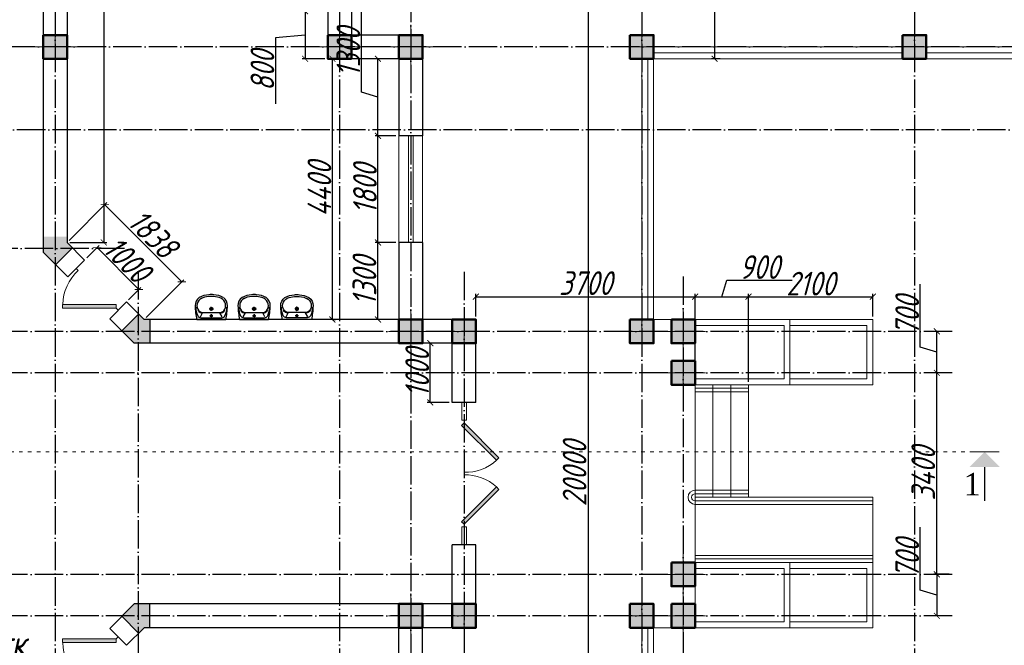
# Model space of a CAD drawing. Extents: x -4445 to 1909585, y 1860 to 289234.
# Tile 44 of 110: x 373348 to 389965, y 231107 to 241664. Entities that reach past the tile are written whole.
import ezdxf

# ---------------------------------------------------------------- set-up
doc = ezdxf.new("R2010")
doc.units = 0
doc.header["$LTSCALE"] = 0.5
doc.header["$MEASUREMENT"] = 0
doc.header["$PDMODE"] = 34
doc.header["$PDSIZE"] = 3
doc.linetypes.add('ACAD_ISO03W100', pattern=[30, 12, -18])
doc.linetypes.add('ACAD_ISO04W100', pattern=[30, 24, -3, 0, -3])
doc.layers.get('0').update_dxf_attribs({"linetype": 'CONTINUOUS', "lineweight": 18})
doc.layers.get('DEFPOINTS').update_dxf_attribs({"color": 2, "linetype": 'CONTINUOUS', "lineweight": 13})
for name, color, linetype in [('kolonn', 7, 'CONTINUOUS'), ('os', 3, 'CONTINUOUS'), ('su', 7, 'CONTINUOUS')]:
    doc.layers.add(name, color=color, linetype=linetype)
doc.styles.add('RomanS', font='times.ttf')
doc.styles.get("Standard").update_dxf_attribs({"font": 'spds.shx', "oblique": 15})
doc.styles.add('style1', font='isocpeui.ttf', dxfattribs={"height": 80})
doc.dimstyles.new('ISO-25', dxfattribs={"dimtxt": 400, "dimasz": 100, "dimexe": 50, "dimexo": 50, "dimgap": 20, "dimtad": 1, "dimdec": 0, "dimtxsty": 'Standard', "dimblk": 'ARCHTICK', "dimcen": 20, "dimclrd": 1, "dimclre": 1, "dimadec": 0, "dimazin": 0, "dimtfac": 1, "dimtdec": 0, "dimtmove": 0, "dimatfit": 3, "dimldrblk": 'ARCHTICK', "dimfxl": 1, "dimarcsym": 0})

# ---------------------------------------------------------------- blocks, each defined once
blk = doc.blocks.new('jfgjhsdf')
blk.add_hatch(color=1).paths.add_polyline_path([(-593, 731), (-637, 687), (0, 50), (44, 94)])
at = {"color": 1}
for p, q in [((0, 1000), (0, 950)), ((0, 50), (0, 0))]:
    blk.add_line(p, q, dxfattribs=at)
blk.add_lwpolyline([(0, 50), (-637, 687), (-593, 731), (44, 94), (0, 50)], dxfattribs=at)
blk.add_arc((-33, 130), 821, 87.662, 132.9147, dxfattribs=at)
blk = doc.blocks.new('_ArchTick')
at = {"color": 0, "linetype": 'ByBlock', "const_width": 0.15}
blk.add_lwpolyline([(-0.5, -0.5), (0.5, 0.5)], dxfattribs=at)
blk = doc.blocks.new('*D2329')
at = {"color": 1, "lineweight": -2, "transparency": 16777216}
for p, q in [((378623, 241005), (378676, 241005)), ((378626, 236605), (378626, 241005)), ((378623, 236605), (378676, 236605))]:
    blk.add_line(p, q, dxfattribs=at)
at = {"layer": 'DEFPOINTS', "color": 0, "transparency": 16777216}
for p in [(378573, 241005), (378626, 241005), (378573, 236605)]:
    blk.add_point(p, dxfattribs=at)
at = {"color": 1, "lineweight": -2, "transparency": 16777216, "xscale": 100, "yscale": 100, "zscale": 100}
for p, rotation in [((378626, 241005), 90), ((378626, 236605), 270)]:
    blk.add_blockref('_ArchTick', p, dxfattribs=dict(at, rotation=rotation))
at = {"color": 0, "transparency": 16777216, "insert": (378406, 238805), "char_height": 400, "attachment_point": 5, "rotation": 90}
blk.add_mtext('4400', dxfattribs=at)
blk = doc.blocks.new('ghsdd')
at = {"ltscale": 50}
h = blk.add_hatch(color=256, dxfattribs=at)
h.paths.add_polyline_path([(0, 200), (-200, 200), (-200, 0), (0, 0)])
h.paths.add_polyline_path([(200, 0), (200, 200), (0, 200), (0, 0)])
h.paths.add_polyline_path([(0, 0), (-200, 0), (-200, -200), (0, -200)])
h.paths.add_polyline_path([(0, 0), (0, -200), (200, -200), (200, 0)])
at = {"lineweight": 0}
for p, q in [((0, -374), (0, 374)), ((-374, 0), (374, 0))]:
    blk.add_line(p, q, dxfattribs=at)
at = {"lineweight": 50, "ltscale": 50}
blk.add_lwpolyline([(200, 200), (200, -200), (-200, -200), (-200, 200), (200, 200)], dxfattribs=at)
blk = doc.blocks.new('*D2620')
at = {"color": 1, "lineweight": -2, "transparency": 16777216}
for p, q in [((389035, 235705), (388776, 235705)), ((388826, 232305), (388826, 235705)), ((389035, 232305), (388776, 232305))]:
    blk.add_line(p, q, dxfattribs=at)
at = {"layer": 'DEFPOINTS', "color": 0, "transparency": 16777216}
for p in [(388826, 235705), (389085, 235705), (389085, 232305)]:
    blk.add_point(p, dxfattribs=at)
at = {"color": 1, "lineweight": -2, "transparency": 16777216, "xscale": 100, "yscale": 100, "zscale": 100}
for p, rotation in [((388826, 235705), 90), ((388826, 232305), 270)]:
    blk.add_blockref('_ArchTick', p, dxfattribs=dict(at, rotation=rotation))
at = {"color": 0, "transparency": 16777216, "insert": (388597, 234005), "char_height": 400, "attachment_point": 5, "rotation": 90}
blk.add_mtext('3400', dxfattribs=at)
blk = doc.blocks.new('*D2621')
at = {"color": 1, "lineweight": -2, "transparency": 16777216}
for p, q in [((388546, 236139), (388546, 237199)), ((389035, 236405), (388776, 236405)), ((388826, 235705), (388826, 236405)), ((388826, 236055), (388546, 236139)), ((389035, 235705), (388776, 235705))]:
    blk.add_line(p, q, dxfattribs=at)
at = {"layer": 'DEFPOINTS', "color": 0, "transparency": 16777216}
for p in [(388826, 236405), (389085, 236405), (389085, 235705)]:
    blk.add_point(p, dxfattribs=at)
at = {"color": 1, "lineweight": -2, "transparency": 16777216, "xscale": 100, "yscale": 100, "zscale": 100}
for p, rotation in [((388826, 236405), 90), ((388826, 235705), 270)]:
    blk.add_blockref('_ArchTick', p, dxfattribs=dict(at, rotation=rotation))
at = {"color": 0, "transparency": 16777216, "insert": (388326, 236669), "char_height": 400, "attachment_point": 5, "rotation": 90}
blk.add_mtext('700', dxfattribs=at)
blk = doc.blocks.new('*D2622')
at = {"color": 1, "lineweight": -2, "transparency": 16777216}
for p, q in [((388546, 232039), (388546, 233099)), ((389035, 232305), (388776, 232305)), ((388826, 232305), (388826, 231605)), ((388826, 231955), (388546, 232039)), ((389035, 231605), (388776, 231605))]:
    blk.add_line(p, q, dxfattribs=at)
at = {"layer": 'DEFPOINTS', "color": 0, "transparency": 16777216}
for p in [(389085, 232305), (388826, 231605), (389085, 231605)]:
    blk.add_point(p, dxfattribs=at)
at = {"color": 1, "lineweight": -2, "transparency": 16777216, "xscale": 100, "yscale": 100, "zscale": 100}
for p, rotation in [((388826, 232305), 90), ((388826, 231605), 270)]:
    blk.add_blockref('_ArchTick', p, dxfattribs=dict(at, rotation=rotation))
at = {"color": 0, "transparency": 16777216, "insert": (388326, 232569), "char_height": 400, "attachment_point": 5, "rotation": 90}
blk.add_mtext('700', dxfattribs=at)
blk = doc.blocks.new('*D2625')
at = {"color": 1, "lineweight": -2, "transparency": 16777216}
for p, q in [((385172, 244005), (385025, 244005)), ((385075, 244005), (385075, 241005)), ((385172, 241005), (385025, 241005))]:
    blk.add_line(p, q, dxfattribs=at)
at = {"layer": 'DEFPOINTS', "color": 0, "transparency": 16777216}
for p in [(385222, 244005), (385075, 241005), (385222, 241005)]:
    blk.add_point(p, dxfattribs=at)
at = {"color": 1, "lineweight": -2, "transparency": 16777216, "xscale": 100, "yscale": 100, "zscale": 100}
for p, rotation in [((385075, 244005), 90), ((385075, 241005), 270)]:
    blk.add_blockref('_ArchTick', p, dxfattribs=dict(at, rotation=rotation))
at = {"color": 0, "transparency": 16777216, "insert": (384847, 242505), "char_height": 400, "attachment_point": 5, "rotation": 90}
blk.add_mtext('3000', dxfattribs=at)
blk = doc.blocks.new('*D2627')
at = {"color": 1, "lineweight": -2, "transparency": 16777216}
for p, q in [((382497, 244005), (382998, 244005)), ((382948, 224005), (382948, 244005)), ((382639, 224005), (382998, 224005))]:
    blk.add_line(p, q, dxfattribs=at)
at = {"layer": 'DEFPOINTS', "color": 0, "transparency": 16777216}
for p in [(382447, 244005), (382948, 244005), (382589, 224005)]:
    blk.add_point(p, dxfattribs=at)
at = {"color": 1, "lineweight": -2, "transparency": 16777216, "xscale": 100, "yscale": 100, "zscale": 100}
for p, rotation in [((382948, 244005), 90), ((382948, 224005), 270)]:
    blk.add_blockref('_ArchTick', p, dxfattribs=dict(at, rotation=rotation))
at = {"color": 0, "transparency": 16777216, "insert": (382713, 234005), "char_height": 400, "attachment_point": 5, "rotation": 90}
blk.add_mtext('20000', dxfattribs=at)
blk = doc.blocks.new('*D2628')
at = {"color": 1, "lineweight": -2, "transparency": 16777216}
for p, q in [((381047, 236655), (381047, 237040)), ((381047, 236990), (384747, 236990)), ((384747, 236655), (384747, 237040))]:
    blk.add_line(p, q, dxfattribs=at)
at = {"layer": 'DEFPOINTS', "color": 0, "transparency": 16777216}
for p in [(384747, 236990), (381047, 236605), (384747, 236605)]:
    blk.add_point(p, dxfattribs=at)
at = {"color": 1, "lineweight": -2, "transparency": 16777216, "xscale": 100, "yscale": 100, "zscale": 100, "rotation": 180}
blk.add_blockref('_ArchTick', (381047, 236990), dxfattribs=at)
at = {"color": 1, "lineweight": -2, "transparency": 16777216, "xscale": 100, "yscale": 100, "zscale": 100}
blk.add_blockref('_ArchTick', (384747, 236990), dxfattribs=at)
at = {"color": 0, "transparency": 16777216, "insert": (382897, 237219), "char_height": 400, "attachment_point": 5}
blk.add_mtext('3700', dxfattribs=at)
blk = doc.blocks.new('*D2629')
at = {"color": 1, "lineweight": -2, "transparency": 16777216}
for p, q in [((385197, 236990), (385281, 237270)), ((385281, 237270), (386383, 237270)), ((384747, 235555), (384747, 237040)), ((384747, 236990), (385647, 236990)), ((385647, 235555), (385647, 237040))]:
    blk.add_line(p, q, dxfattribs=at)
at = {"layer": 'DEFPOINTS', "color": 0, "transparency": 16777216}
for p in [(385647, 236990), (384747, 235505), (385647, 235505)]:
    blk.add_point(p, dxfattribs=at)
at = {"color": 1, "lineweight": -2, "transparency": 16777216, "xscale": 100, "yscale": 100, "zscale": 100, "rotation": 180}
blk.add_blockref('_ArchTick', (384747, 236990), dxfattribs=at)
at = {"color": 1, "lineweight": -2, "transparency": 16777216, "xscale": 100, "yscale": 100, "zscale": 100}
blk.add_blockref('_ArchTick', (385647, 236990), dxfattribs=at)
at = {"color": 0, "transparency": 16777216, "insert": (385832, 237490), "char_height": 400, "attachment_point": 5}
blk.add_mtext('900', dxfattribs=at)
blk = doc.blocks.new('*D2630')
at = {"color": 1, "lineweight": -2, "transparency": 16777216}
for p, q in [((385647, 235555), (385647, 237040)), ((385647, 236990), (387747, 236990)), ((387747, 236655), (387747, 237040))]:
    blk.add_line(p, q, dxfattribs=at)
at = {"layer": 'DEFPOINTS', "color": 0, "transparency": 16777216}
for p in [(387747, 236990), (387747, 236605), (385647, 235505)]:
    blk.add_point(p, dxfattribs=at)
at = {"color": 1, "lineweight": -2, "transparency": 16777216, "xscale": 100, "yscale": 100, "zscale": 100, "rotation": 180}
blk.add_blockref('_ArchTick', (385647, 236990), dxfattribs=at)
at = {"color": 1, "lineweight": -2, "transparency": 16777216, "xscale": 100, "yscale": 100, "zscale": 100}
blk.add_blockref('_ArchTick', (387747, 236990), dxfattribs=at)
at = {"color": 0, "transparency": 16777216, "insert": (386697, 237210), "char_height": 400, "attachment_point": 5}
blk.add_mtext('2100', dxfattribs=at)
blk = doc.blocks.new('*D2805')
at = {"color": 1, "lineweight": -2, "transparency": 16777216}
for p, q in [((380597, 236205), (380227, 236205)), ((380277, 235205), (380277, 236205)), ((380597, 235205), (380227, 235205))]:
    blk.add_line(p, q, dxfattribs=at)
at = {"layer": 'DEFPOINTS', "color": 0, "transparency": 16777216}
for p in [(380277, 236205), (380647, 236205), (380647, 235205)]:
    blk.add_point(p, dxfattribs=at)
at = {"color": 1, "lineweight": -2, "transparency": 16777216, "xscale": 100, "yscale": 100, "zscale": 100}
for p, rotation in [((380277, 236205), 90), ((380277, 235205), 270)]:
    blk.add_blockref('_ArchTick', p, dxfattribs=dict(at, rotation=rotation))
at = {"color": 0, "transparency": 16777216, "insert": (380057, 235705), "char_height": 400, "attachment_point": 5, "rotation": 90}
blk.add_mtext('1000', dxfattribs=at)
blk = doc.blocks.new('*D2812')
at = {"color": 1, "lineweight": -2, "transparency": 16777216}
for p, q in [((379697, 237905), (379345, 237905)), ((379395, 236605), (379395, 237905)), ((379697, 236605), (379345, 236605))]:
    blk.add_line(p, q, dxfattribs=at)
at = {"layer": 'DEFPOINTS', "color": 0, "transparency": 16777216}
for p in [(379395, 237905), (379747, 237905), (379747, 236605)]:
    blk.add_point(p, dxfattribs=at)
at = {"color": 1, "lineweight": -2, "transparency": 16777216, "xscale": 100, "yscale": 100, "zscale": 100}
for p, rotation in [((379395, 237905), 90), ((379395, 236605), 270)]:
    blk.add_blockref('_ArchTick', p, dxfattribs=dict(at, rotation=rotation))
at = {"color": 0, "transparency": 16777216, "insert": (379166, 237255), "char_height": 400, "attachment_point": 5, "rotation": 90}
blk.add_mtext('1300', dxfattribs=at)
blk = doc.blocks.new('*D2813')
at = {"color": 1, "lineweight": -2, "transparency": 16777216}
for p, q in [((379697, 239705), (379345, 239705)), ((379395, 237905), (379395, 239705)), ((379697, 237905), (379345, 237905))]:
    blk.add_line(p, q, dxfattribs=at)
at = {"layer": 'DEFPOINTS', "color": 0, "transparency": 16777216}
for p in [(379395, 239705), (379747, 239705), (379747, 237905)]:
    blk.add_point(p, dxfattribs=at)
at = {"color": 1, "lineweight": -2, "transparency": 16777216, "xscale": 100, "yscale": 100, "zscale": 100}
for p, rotation in [((379395, 239705), 90), ((379395, 237905), 270)]:
    blk.add_blockref('_ArchTick', p, dxfattribs=dict(at, rotation=rotation))
at = {"color": 0, "transparency": 16777216, "insert": (379175, 238805), "char_height": 400, "attachment_point": 5, "rotation": 90}
blk.add_mtext('1800', dxfattribs=at)
blk = doc.blocks.new('*D2814')
at = {"color": 1, "lineweight": -2, "transparency": 16777216}
for p, q in [((379115, 240439), (379115, 241793)), ((379697, 241005), (379345, 241005)), ((379395, 239705), (379395, 241005)), ((379395, 240355), (379115, 240439)), ((379697, 239705), (379345, 239705))]:
    blk.add_line(p, q, dxfattribs=at)
at = {"layer": 'DEFPOINTS', "color": 0, "transparency": 16777216}
for p in [(379395, 241005), (379747, 241005), (379747, 239705)]:
    blk.add_point(p, dxfattribs=at)
at = {"color": 1, "lineweight": -2, "transparency": 16777216, "xscale": 100, "yscale": 100, "zscale": 100}
for p, rotation in [((379395, 241005), 90), ((379395, 239705), 270)]:
    blk.add_blockref('_ArchTick', p, dxfattribs=dict(at, rotation=rotation))
at = {"color": 0, "transparency": 16777216, "insert": (378895, 241116), "char_height": 400, "attachment_point": 5, "rotation": 90}
blk.add_mtext('1300', dxfattribs=at)
blk = doc.blocks.new('*D2815')
at = {"color": 1, "lineweight": -2, "transparency": 16777216}
for p, q in [((374346, 247405), (374817, 247405)), ((374767, 247405), (374767, 237905)), ((374197, 237905), (374817, 237905))]:
    blk.add_line(p, q, dxfattribs=at)
at = {"layer": 'DEFPOINTS', "color": 0, "transparency": 16777216}
for p in [(374296, 247405), (374147, 237905), (374767, 237905)]:
    blk.add_point(p, dxfattribs=at)
at = {"color": 1, "lineweight": -2, "transparency": 16777216, "xscale": 100, "yscale": 100, "zscale": 100}
for p, rotation in [((374767, 247405), 90), ((374767, 237905), 270)]:
    blk.add_blockref('_ArchTick', p, dxfattribs=dict(at, rotation=rotation))
at = {"color": 0, "transparency": 16777216, "insert": (374536, 242655), "char_height": 400, "attachment_point": 5, "rotation": 90}
blk.add_mtext('9500', dxfattribs=at)
blk = doc.blocks.new('*D2394')
at = {"color": 1, "lineweight": -2, "transparency": 16777216}
for p, q in [((374182, 237940), (374820, 238577)), ((376085, 237242), (374785, 238542)), ((375482, 236640), (376120, 237277))]:
    blk.add_line(p, q, dxfattribs=at)
at = {"layer": 'DEFPOINTS', "color": 0, "transparency": 16777216}
for p in [(374785, 238542), (374147, 237905), (375447, 236605)]:
    blk.add_point(p, dxfattribs=at)
at = {"color": 1, "lineweight": -2, "transparency": 16777216, "xscale": 100, "yscale": 100, "zscale": 100}
for p, rotation in [((374785, 238542), 134.9999999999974), ((376085, 237242), 314.9999999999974)]:
    blk.add_blockref('_ArchTick', p, dxfattribs=dict(at, rotation=rotation))
at = {"color": 0, "transparency": 16777216, "insert": (375596, 238054), "char_height": 400, "attachment_point": 5, "rotation": 315}
blk.add_mtext('1838', dxfattribs=at)
blk = doc.blocks.new('*D2816')
at = {"color": 1, "lineweight": -2, "transparency": 16777216}
for p, q in [((374479, 237644), (374688, 237853)), ((375360, 237110), (374653, 237817)), ((375186, 236936), (375395, 237146))]:
    blk.add_line(p, q, dxfattribs=at)
at = {"layer": 'DEFPOINTS', "color": 0, "transparency": 16777216}
for p in [(374653, 237817), (374444, 237608), (375151, 236901)]:
    blk.add_point(p, dxfattribs=at)
at = {"color": 1, "lineweight": -2, "transparency": 16777216, "xscale": 100, "yscale": 100, "zscale": 100}
for p, rotation in [((374653, 237817), 135), ((375360, 237110), 315)]:
    blk.add_blockref('_ArchTick', p, dxfattribs=dict(at, rotation=rotation))
at = {"color": 0, "transparency": 16777216, "insert": (375162, 237619), "char_height": 400, "attachment_point": 5, "rotation": 315}
blk.add_mtext('1000', dxfattribs=at)
blk = doc.blocks.new('*D2818')
at = {"color": 1, "lineweight": -2, "transparency": 16777216}
for p, q in [((378497, 241805), (378114, 241805)), ((378164, 241805), (378164, 241005)), ((378164, 241405), (377664, 241360)), ((377664, 241360), (377664, 240244)), ((378497, 241005), (378114, 241005))]:
    blk.add_line(p, q, dxfattribs=at)
at = {"layer": 'DEFPOINTS', "color": 0, "transparency": 16777216}
for p in [(378547, 241805), (378164, 241005), (378547, 241005)]:
    blk.add_point(p, dxfattribs=at)
at = {"color": 1, "lineweight": -2, "transparency": 16777216, "xscale": 100, "yscale": 100, "zscale": 100}
for p, rotation in [((378164, 241805), 90), ((378164, 241005), 270)]:
    blk.add_blockref('_ArchTick', p, dxfattribs=dict(at, rotation=rotation))
at = {"color": 0, "transparency": 16777216, "insert": (377444, 240802), "char_height": 400, "attachment_point": 5, "rotation": 90}
blk.add_mtext('800', dxfattribs=at)
blk = doc.blocks.new('UM_8')
for p, q in [((244, 0), (-244, 0)), ((-182, -45), (-146, -110)), ((175, -30), (-175, -30)), ((142, -120), (-132, -120)), ((27, -61), (-27, -61)), ((0, -88), (0, -34)), ((0, -145), (0, -215)), ((182, -45), (146, -110)), ((35, -180), (-35, -180))]:
    blk.add_line(p, q)
for centre, radius in [((0, -180), 27), ((0, -61), 17), ((0, -180), 17)]:
    blk.add_circle(centre, radius)
for centre, radius, start, end in [((-244, 0), 0.5, 90, 167.3206), ((244, 0), 0.5, 12.6794, 90), ((894, -257), 1167, 167.3206, 178.6525), ((68, -206), 330, 154.5977, 180.3349), ((-104, -233), 138, 141.0504, 245.2718), ((-175, -90), 60, 90, 154.5977), ((-104, -233), 148, 141.0504, 147.7493), ((-139, -232), 123, 98.7111, 129.9424), ((-139, -232), 113, 86.1548, 129.9424), ((139, -232), 113, 50.0576, 93.8452), ((139, -232), 123, 50.0576, 81.2889), ((104, -233), 138, 294.7282, 38.9496), ((175, -90), 60, 25.4023, 90), ((104, -233), 148, 32.2507, 38.9496), ((-68, -206), 330, 359.6651, 25.4023), ((-894, -257), 1167, 1.3475, 12.6794), ((-104, -234), 169, 178.312, 234.1043), ((-273, -229), 0.5, 358.312, 358.6525), ((104, -234), 169, 305.8957, 1.688), ((273, -229), 0.5, 181.3475, 181.688), ((-27, -71), 347, 239.6448, 267.5368), ((-27, -71), 317, 244.8898, 267.5368), ((0, 80), 500, 265.1692, 274.8308), ((0, 80), 470, 265.1692, 274.8308), ((27, -71), 317, 272.4632, 300.3552), ((27, -71), 347, 272.4632, 300.3552)]:
    blk.add_arc(centre, radius, start, end)

msp = doc.modelspace()

# ---------------------------------------------------------------- hatches: boundary and pattern name
msp.add_hatch(color=256).paths.add_polyline_path([(389889.674, 234114.534), (389632.287, 234371.921), (389374.899, 234114.534)])
at = {"layer": 'kolonn'}
h = msp.add_hatch(color=256, dxfattribs=at)
h.paths.add_polyline_path([(370747.134, 238004.672), (370747.134, 237904.672), (370655.712, 237813.25), (370938.555, 237530.408), (371147.134, 237738.986), (371147.134, 238004.672)])
h.paths.add_polyline_path([(373955.712, 237530.408), (374238.555, 237813.25), (374147.134, 237904.672), (374147.134, 238004.672), (373747.134, 238004.672), (373747.134, 237738.986)])
h.paths.add_polyline_path([(375547.134, 236604.672), (375447.134, 236604.672), (375355.712, 236696.093), (375072.87, 236413.25), (375281.448, 236204.672), (375547.134, 236204.672)])
h.paths.add_polyline_path([(375547.134, 231804.672), (375281.448, 231804.672), (375072.87, 231596.093), (375355.712, 231313.25), (375447.134, 231404.672), (375547.134, 231404.672)])
h.paths.add_polyline_path([(374147.134, 230004.672), (374147.134, 230104.672), (374238.555, 230196.093), (373955.712, 230478.936), (373747.134, 230270.357), (373747.134, 230004.672)])
h.paths.add_polyline_path([(370655.712, 230196.093), (370747.134, 230104.672), (370747.134, 230004.672), (371147.134, 230004.672), (371147.134, 230270.357), (370938.555, 230478.936)])
h.paths.add_polyline_path([(369347.134, 231404.672), (369447.134, 231404.672), (369538.555, 231313.25), (369821.398, 231596.093), (369612.819, 231804.672), (369347.134, 231804.672)])
h.paths.add_polyline_path([(369538.555, 236696.093), (369447.134, 236604.672), (369347.134, 236604.672), (369347.134, 236204.672), (369612.819, 236204.672), (369821.398, 236413.25)])

# ---------------------------------------------------------------- linework, layer by layer
at = {"lineweight": 30}
for p, q in [((373747.134, 247004.672), (373747.134, 237738.986)), ((374147.134, 247004.672), (374147.134, 237904.672)), ((378547.134, 241804.672), (378547.134, 241004.672)), ((378947.134, 241804.672), (378947.134, 241404.672)), ((380147.134, 241404.672), (378947.134, 241404.672)), ((380147.134, 241404.672), (380147.134, 239704.672)), ((379747.134, 241004.672), (378547.134, 241004.672)), ((379747.134, 241004.672), (379747.134, 239704.672)), ((380147.134, 239704.672), (379747.134, 239704.672)), ((374238.555, 237813.25), (373955.712, 237530.408)), ((374443.58, 237608.225), (374147.134, 237904.672)), ((380147.134, 237904.672), (379747.134, 237904.672)), ((379747.134, 237904.672), (379747.134, 236604.672)), ((380147.134, 237904.672), (380147.134, 236604.672)), ((374160.738, 237325.382), (373747.134, 237738.986)), ((374443.58, 237608.225), (374160.738, 237325.382)), ((375150.687, 236901.118), (374867.844, 236618.276)), ((375447.134, 236604.672), (375150.687, 236901.118)), ((375281.448, 236204.672), (374867.844, 236618.276)), ((375355.712, 236696.093), (375072.87, 236413.25)), ((375547.134, 236604.672), (375447.134, 236604.672)), ((379747.134, 236604.672), (375547.134, 236604.672)), ((375547.134, 236604.672), (375547.134, 236204.672)), ((381047.134, 236604.672), (380147.134, 236604.672)), ((381047.134, 235204.672), (381047.134, 236604.672)), ((380647.134, 236204.672), (375281.448, 236204.672)), ((380647.134, 235204.672), (380647.134, 236204.672)), ((381047.134, 235204.672), (380647.134, 235204.672)), ((381047.134, 232804.672), (380647.134, 232804.672)), ((380647.134, 231804.672), (380647.134, 232804.672)), ((381047.134, 231404.672), (381047.134, 232804.672)), ((375281.448, 231804.672), (374867.844, 231391.068)), ((380647.134, 231804.672), (375281.448, 231804.672)), ((375547.134, 231404.672), (375547.134, 231804.672)), ((375355.712, 231313.25), (375072.87, 231596.093)), ((375150.687, 231108.225), (374867.844, 231391.068)), ((375447.134, 231404.672), (375150.687, 231108.225)), ((379747.134, 231404.672), (375447.134, 231404.672)), ((379747.134, 230104.672), (379747.134, 231404.672)), ((380147.134, 230104.672), (380147.134, 231404.672)), ((381047.134, 231404.672), (380147.134, 231404.672))]:
    msp.add_line(p, q, dxfattribs=at)
at = {"color": 1}
for p, q in [((379747.134, 237904.672), (379747.134, 239704.672)), ((379907.134, 237904.672), (379907.134, 239704.672)), ((379987.134, 239704.672), (379987.134, 237904.672)), ((380147.134, 239704.672), (380147.134, 237904.672)), ((384747.134, 235444.672), (385647.134, 235444.672)), ((384747.134, 235384.672), (385647.134, 235384.672)), ((380807.134, 234904.672), (380807.134, 235204.672)), ((380887.134, 234904.672), (380887.134, 235204.672)), ((380887.134, 234904.672), (380807.134, 234904.672)), ((384747.134, 233724.672), (385647.134, 233724.672)), ((384747.134, 233664.672), (385647.134, 233664.672)), ((384747.134, 233544.672), (387747.134, 233544.672)), ((384747.134, 233484.672), (387747.134, 233484.672)), ((380807.134, 233104.672), (380807.134, 232804.672)), ((380887.134, 233104.672), (380807.134, 233104.672)), ((380887.134, 233104.672), (380887.134, 232804.672)), ((384747.134, 232624.672), (387747.134, 232624.672)), ((384747.134, 232564.672), (387747.134, 232564.672)), ((383847.134, 231404.672), (383847.134, 227004.672)), ((383947.134, 231404.672), (383947.134, 227004.672))]:
    msp.add_line(p, q, dxfattribs=at)
for p, q in [((387747.134, 236604.672), (384747.134, 236604.672)), ((386247.134, 236504.672), (384747.134, 236504.672)), ((387647.134, 236504.672), (386347.134, 236504.672)), ((387647.134, 235604.672), (387647.134, 236504.672)), ((387747.134, 235504.672), (387747.134, 236604.672)), ((384747.134, 235604.672), (386247.134, 235604.672)), ((384747.134, 235504.672), (387747.134, 235504.672)), ((386347.134, 235604.672), (387647.134, 235604.672)), ((384747.134, 233604.672), (387747.134, 233604.672)), ((387747.134, 233604.672), (387747.134, 231404.672)), ((384747.134, 232504.672), (387747.134, 232504.672)), ((384747.134, 232404.672), (386247.134, 232404.672)), ((386347.134, 232404.672), (387647.134, 232404.672)), ((387647.134, 232404.672), (387647.134, 231504.672)), ((386247.134, 231504.672), (384747.134, 231504.672)), ((387647.134, 231504.672), (386347.134, 231504.672)), ((387747.134, 231404.672), (384747.134, 231404.672))]:
    msp.add_line(p, q)
at = {"color": 1, "linetype": 'ACAD_ISO03W100', "ltscale": 10}
msp.add_line((355338.321, 234371.921), (389382.287, 234371.921), dxfattribs=at)
at = {"lineweight": 30}
for points in [[(383647.134, 241004.672), (384047.134, 241004.672), (384047.134, 241404.672), (383647.134, 241404.672)], [(388247.134, 241004.672), (388647.134, 241004.672), (388647.134, 241404.672), (388247.134, 241404.672)], [(383647.134, 236204.672), (384047.134, 236204.672), (384047.134, 236604.672), (383647.134, 236604.672)], [(384347.134, 236204.672), (384747.134, 236204.672), (384747.134, 236604.672), (384347.134, 236604.672)], [(384347.134, 235504.672), (384747.134, 235504.672), (384747.134, 235904.672), (384347.134, 235904.672)], [(384347.134, 232504.672), (384747.134, 232504.672), (384747.134, 232104.672), (384347.134, 232104.672)], [(383647.134, 231804.672), (384047.134, 231804.672), (384047.134, 231404.672), (383647.134, 231404.672)], [(384347.134, 231804.672), (384747.134, 231804.672), (384747.134, 231404.672), (384347.134, 231404.672)]]:
    msp.add_lwpolyline(points, close=True, dxfattribs=at)
at = {"color": 1}
for points in [[(388247.134, 241204.672), (384047.134, 241204.672)], [(388247.134, 241104.672), (384047.134, 241104.672)], [(392847.134, 241204.672), (388647.134, 241204.672)], [(392847.134, 241104.672), (388647.134, 241104.672)], [(383847.134, 241004.672), (383847.134, 236604.672)], [(383947.134, 241004.672), (383947.134, 236604.672)]]:
    msp.add_lwpolyline(points, dxfattribs=at)
for points in [[(403647.134, 241004.672), (384047.134, 241004.672), (384047.134, 236604.672), (384747.134, 236604.672), (384747.134, 231404.672), (384047.134, 231404.672), (384047.134, 224004.672)], [(386247.134, 236504.672), (386247.134, 235604.672)], [(386347.134, 236604.672), (386347.134, 235504.672)], [(385047.134, 235504.672), (385047.134, 233604.672)], [(385347.134, 235504.672), (385347.134, 233604.672)], [(385647.134, 235504.672), (385647.134, 233604.672)], [(386347.134, 231404.672), (386347.134, 232504.672)], [(386247.134, 231504.672), (386247.134, 232404.672)]]:
    msp.add_lwpolyline(points)
for points, const_width in [([(389882.287, 234371.921), (389382.287, 234371.921)], 15), ([(389632.287, 234114.534), (389632.287, 233543.92)], 25)]:
    msp.add_lwpolyline(points, dxfattribs=dict(const_width=const_width))
for radius in [120, 60]:
    msp.add_arc((384747.134, 233604.672), radius, 90, 270, dxfattribs=at)
at = {"layer": 'os', "color": 3, "linetype": 'ACAD_ISO04W100', "ltscale": 40}
for p, q in [((373947.134, 262860.923), (373947.134, 197177.243)), ((378747.134, 262860.923), (378747.134, 201637.206)), ((383847.134, 262860.923), (383847.134, 201637.206)), ((388447.134, 262860.923), (388447.134, 201637.206)), ((379947.134, 242101.926), (379947.134, 201637.206)), ((418012.473, 241204.672), (326597.211, 241204.672)), ((412788.341, 239804.672), (326597.211, 239804.672)), ((375115.626, 237804.672), (326597.211, 237804.672)), ((375347.134, 237419.966), (375347.134, 197177.243)), ((380847.134, 237410.581), (380847.134, 201637.206)), ((384547.134, 237332.123), (384547.134, 201637.206)), ((389085.312, 236404.672), (326597.211, 236404.672)), ((389085.312, 235704.672), (326597.211, 235704.672)), ((389085.312, 232304.672), (326597.211, 232304.672)), ((389085.312, 231604.672), (326597.211, 231604.672))]:
    msp.add_line(p, q, dxfattribs=at)

# ---------------------------------------------------------------- block references
at = {"rotation": 45.00000000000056}
msp.add_blockref('jfgjhsdf', (375009.266, 236759.697), dxfattribs=at)
at = {"xscale": 0.9230769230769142, "yscale": 0.9230769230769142, "zscale": 0.9230769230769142, "rotation": 180}
msp.add_blockref('jfgjhsdf', (380847.134, 234904.672), dxfattribs=at)
at = {"xscale": -0.9230769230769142, "yscale": 0.9230769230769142, "zscale": 0.9230769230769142}
msp.add_blockref('jfgjhsdf', (380847.134, 233104.672), dxfattribs=at)
at = {"xscale": -1, "rotation": 134.9999999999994}
msp.add_blockref('jfgjhsdf', (375009.266, 231249.646), dxfattribs=at)
at = {"layer": 'kolonn', "xscale": -1}
for p in [(373947.134, 241204.672), (378747.134, 241204.672), (379947.134, 241204.672), (383847.134, 241204.672), (388447.134, 241204.672), (379947.134, 236404.672), (380847.134, 236404.672), (383847.134, 236404.672), (384547.134, 236404.672), (384547.134, 235704.672), (384547.134, 232304.672), (379947.134, 231604.672), (380847.134, 231604.672), (383847.134, 231604.672), (384547.134, 231604.672)]:
    msp.add_blockref('ghsdd', p, dxfattribs=at)
at = {"layer": 'su', "rotation": 180.0000000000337}
for p in [(376582.012, 236604.672), (377304.169, 236604.672)]:
    msp.add_blockref('UM_8', p, dxfattribs=at)
at = {"layer": 'su', "xscale": -1, "rotation": 180}
msp.add_blockref('UM_8', (378026.326, 236604.672), dxfattribs=at)

# ---------------------------------------------------------------- texts
at = {"color": 1, "style": 'RomanS'}
msp.add_text('1', height=379.688, dxfattribs=at).set_placement((389279.308, 233636.328))
at = {"style": 'style1', "width": 0.8}
msp.add_text('опуск', height=449.2125, dxfattribs=at).set_placement((372318.894, 230909.092))

# ---------------------------------------------------------------- dimensions: what is measured, and where the dimension line sits
for base, p1, p2, picture, middle in [((374767.16, 237904.672), (374296.443, 247404.672), (374147.134, 237904.672), '*D2815', (374535.585, 242654.672)), ((382947.993, 244004.672), (382588.712, 224004.672), (382447.134, 244004.672), '*D2627', (382712.501, 234004.672)), ((385074.945, 241004.672), (385222.134, 244004.672), (385222.134, 241004.672), '*D2625', (384846.661, 242504.672)), ((378625.663, 241004.672), (378572.944, 236604.672), (378572.944, 241004.672), '*D2329', (378405.663, 238804.672)), ((379394.618, 237904.672), (379747.134, 236604.672), (379747.134, 237904.672), '*D2812', (379166.333, 237254.672)), ((388825.623, 235704.672), (389085.312, 232304.672), (389085.312, 235704.672), '*D2620', (388597.338, 234004.672))]:
    dim = msp.add_linear_dim(base=base, p1=p1, p2=p2, angle=90, dimstyle='ISO-25')
    dim.commit()
    dim.dimension.update_dxf_attribs({"geometry": picture, "text_midpoint": middle})
for base, p1, p2, picture, middle in [((378164.476, 241004.672), (378547.134, 241804.672), (378547.134, 241004.672), '*D2818', (377664.476, 241339.763)), ((380277.39, 236204.672), (380647.134, 235204.672), (380647.134, 236204.672), '*D2805', (380277.39, 235704.672))]:
    dim = msp.add_linear_dim(base=base, p1=p1, p2=p2, angle=90, dimstyle='ISO-25', override={"dimtmove": 1})
    dim.commit()
    dim.dimension.update_dxf_attribs({"geometry": picture, "text_midpoint": middle, "dimtype": 160})
for base, p1, p2, picture, middle in [((379394.618, 241004.672), (379747.134, 239704.672), (379747.134, 241004.672), '*D2814', (378894.618, 240458.672)), ((379394.618, 239704.672), (379747.134, 237904.672), (379747.134, 239704.672), '*D2813', (379174.618, 238804.672)), ((388825.623, 236404.672), (389085.312, 235704.672), (389085.312, 236404.672), '*D2621', (388325.623, 236158.672)), ((388825.623, 231604.672), (389085.312, 232304.672), (389085.312, 231604.672), '*D2622', (388325.623, 232058.672))]:
    dim = msp.add_linear_dim(base=base, p1=p1, p2=p2, angle=90, dimstyle='ISO-25', override={"dimtmove": 1})
    dim.commit()
    dim.dimension.update_dxf_attribs({"geometry": picture, "text_midpoint": middle})
dim = msp.add_aligned_dim(p1=(375447.134, 236604.672), p2=(374147.134, 237904.672), distance=-901.504, dimstyle='ISO-25')
dim.commit()
dim.dimension.update_dxf_attribs({"geometry": '*D2394', "text_midpoint": (375596.014, 238053.552)})
dim = msp.add_linear_dim(base=(374652.696, 237817.341), p1=(375150.687, 236901.118), p2=(374443.58, 237608.225), angle=135, dimstyle='ISO-25')
dim.commit()
dim.dimension.update_dxf_attribs({"geometry": '*D2816', "text_midpoint": (375006.25, 237463.788), "dimtype": 161})
for base, p1, p2, picture, middle in [((385647.134, 236990.487), (384747.134, 235504.672), (385647.134, 235504.672), '*D2629', (385301.134, 237490.487)), ((387747.134, 236990.487), (385647.134, 235504.672), (387747.134, 236604.672), '*D2630', (386697.134, 237210.487))]:
    dim = msp.add_linear_dim(base=base, p1=p1, p2=p2, dimstyle='ISO-25', override={"dimtmove": 1})
    dim.commit()
    dim.dimension.update_dxf_attribs({"geometry": picture, "text_midpoint": middle})
dim = msp.add_linear_dim(base=(384747.134, 236990.487), p1=(381047.134, 236604.672), p2=(384747.134, 236604.672), dimstyle='ISO-25')
dim.commit()
dim.dimension.update_dxf_attribs({"geometry": '*D2628', "text_midpoint": (382897.134, 237218.772)})

doc.saveas('drawing.dxf')
